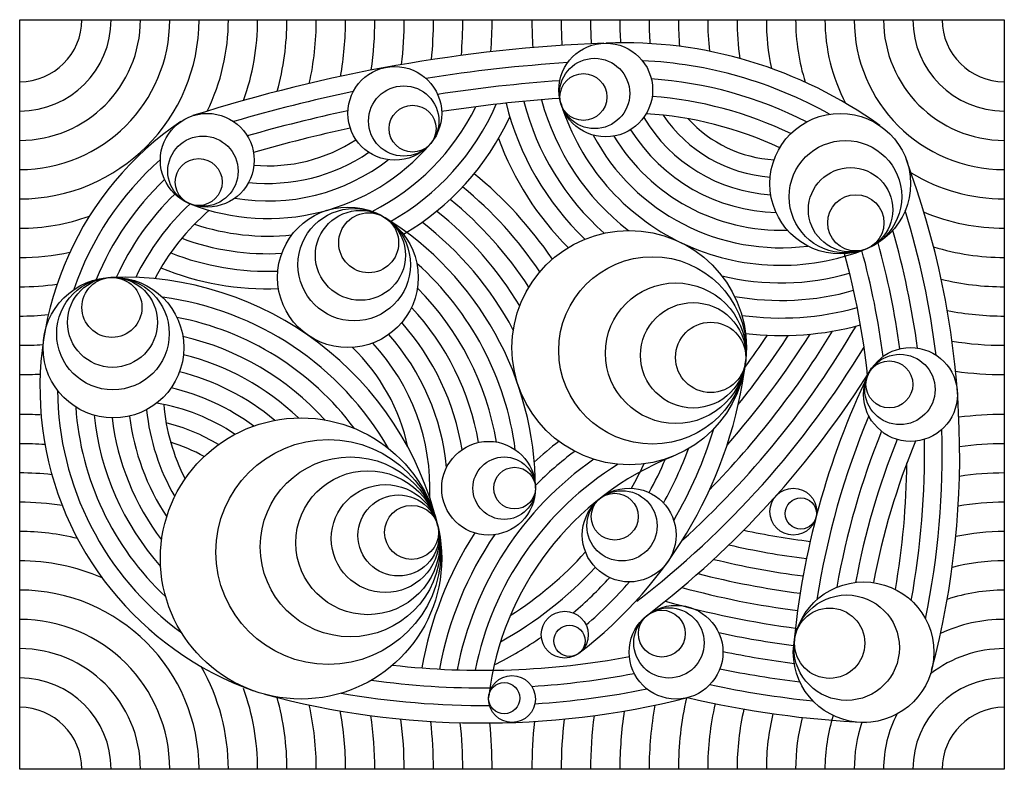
# Model space of a CAD drawing. Extents: x 0.5 to 21.5, y 0.5 to 16.5.
import ezdxf

# ---------------------------------------------------------------- set-up
doc = ezdxf.new("R2010")
doc.units = 0
doc.header["$MEASUREMENT"] = 0
doc.layers.get('0').update_dxf_attribs({"linetype": 'CONTINUOUS'})

msp = doc.modelspace()

# ---------------------------------------------------------------- linework, layer by layer
msp.add_lwpolyline([(0.5, 16.5), (21.5, 16.5), (21.5, 0.5), (0.5, 0.5)], close=True)
for centre, radius in [((13, 15), 1), ((12.761458, 14.925184), 0.75), ((8.5, 14.5), 1), ((12.522915, 14.850367), 0.5), ((8.689905, 14.337409), 0.75), ((4.5, 13.5), 1), ((8.879811, 14.174818), 0.5), ((18, 13), 1.5), ((4.40895, 13.26717), 0.75), ((18.111144, 12.721348), 1.2), ((4.3179, 13.03434), 0.5), ((18.222288, 12.442696), 0.9), ((18.333432, 12.164044), 0.6), ((7.5, 11), 1.5), ((7.634621, 11.270487), 1.199643), ((7.766758, 11.470751), 0.959714), ((7.942941, 11.737769), 0.639809), ((13.5, 9.5), 2.5), ((13.99644, 9.440444), 2), ((2.5, 9.5), 1.5), ((2.488695, 9.799787), 1.2), ((2.47965, 10.039616), 0.96), ((2.467591, 10.359389), 0.64), ((14.492881, 9.380889), 1.5), ((14.865211, 9.336222), 1.125), ((15.237542, 9.291556), 0.75), ((19.5, 8.5), 1), ((19.274307, 8.607531), 0.75), ((19.048615, 8.715061), 0.5), ((6.5, 5), 3), ((7.083916, 5.137994), 2.4), ((10.5, 6.5), 1), ((7.551048, 5.24839), 1.92), ((10.833333, 6.500683), 0.666667), ((11.055554, 6.501138), 0.444444), ((7.924754, 5.336706), 1.536), ((8.29846, 5.425022), 1.152), ((8.57874, 5.49126), 0.864), ((13.5, 5.5), 1), ((13.345773, 5.696759), 0.75), ((13.191547, 5.893518), 0.5), ((17, 6), 0.5), ((8.85902, 5.557497), 0.576), ((17.161314, 5.958102), 0.333333), ((18.5, 3), 1.5), ((18.137487, 3.095967), 1.125), ((14.5, 3), 1), ((12.125, 3.375), 0.5), ((14.347822, 3.198348), 0.75), ((14.195644, 3.396696), 0.5), ((17.774975, 3.191933), 0.75), ((12.226222, 3.242592), 0.333333), ((11, 2), 0.5), ((10.834519, 2.019845), 0.333333)]:
    msp.add_circle(centre, radius)
for centre, radius, start, end in [((0.5, 16.5), 3.825379, 270, 0), ((0.5, 16.5), 3.200379, 270, 0), ((0.5, 16.5), 2.575379, 270, 0), ((0.5, 16.5), 1.950379, 270, 0), ((0.5, 16.5), 1.325379, 270, 0), ((0.5, 16.5), 4.450379, 333.983459, 0), ((0.5, 16.5), 5.075379, 340.151466, 0), ((0.5, 16.5), 5.700379, 344.437302, 0), ((0.5, 16.5), 6.325379, 347.584599, 0), ((0.5, 16.5), 6.950379, 349.974197, 0), ((0.5, 16.5), 7.575379, 351.828011, 0), ((0.5, 16.5), 8.200379, 353.286356, 0), ((0.5, 16.5), 8.825379, 354.443187, 0), ((0.5, 16.5), 9.450379, 355.364183, 0), ((0.5, 16.5), 10.075379, 356.09683, 0), ((21.5, 16.5), 10.075379, 180, 183.396311), ((21.5, 16.5), 9.450379, 180, 183.330259), ((21.5, 16.5), 8.825379, 180, 183.331192), ((21.5, 16.5), 8.200379, 180, 183.445508), ((21.5, 16.5), 7.575379, 180, 183.855197), ((21.5, 16.5), 6.950379, 180, 184.694377), ((21.5, 16.5), 6.325379, 180, 186.111958), ((21.5, 16.5), 5.700379, 180, 188.348977), ((21.5, 16.5), 5.075379, 180, 191.833064), ((21.5, 16.5), 4.450379, 180, 197.450553), ((21.5, 16.5), 3.825379, 180, 207.79114), ((21.5, 16.5), 3.200379, 180, 270), ((21.5, 16.5), 2.575379, 180, 270), ((21.5, 16.5), 1.950379, 180, 270), ((21.5, 16.5), 1.325379, 180, 270), ((14.3, -17.2), 33.226232, 92.311928, 107.704032), ((13.38326, 6.687413), 9.320005, 54.122132, 92.294086), ((14.3, -17.2), 32.851232, 93.686586, 98.993797), ((13.38326, 6.687413), 8.945005, 60.625778, 87.446398), ((14.3, -17.2), 32.476232, 94.026821, 98.653563), ((13.38326, 6.687413), 8.570005, 62.923675, 86.064431), ((14.3, -17.2), 32.851232, 101.743114, 106.329373), ((14.3, -17.2), 32.101232, 94.079408, 98.600975), ((16.735023, 16.171452), 6.039422, 193.927527, 226.180526), ((16.735023, 16.171452), 5.664422, 194.470295, 228.296141), ((16.735023, 16.171452), 5.289422, 195.140389, 232.05968), ((16.735023, 16.171452), 4.914422, 197.413507, 291.745257), ((13.38326, 6.687413), 8.195005, 64.22999, 85.753081), ((14.3, -17.2), 32.476232, 102.083348, 105.989139), ((5.796292, 16.814832), 4.934281, 296.740896, 333.869605), ((5.796292, 16.814832), 5.309281, 299.481579, 336.463178), ((13.38326, 6.687413), 7.820005, 64.826625, 86.491585), ((7.803242, 8.645677), 6.871615, 124.234282, 250.329247), ((5.796292, 16.814832), 5.684281, 300.545859, 335.136081), ((16.735023, 16.171452), 3.414422, 211.017975, 266.367538), ((16.735023, 16.171452), 3.039422, 214.215921, 265.69008), ((16.735023, 16.171452), 2.664422, 222.084014, 266.873893), ((14.3, -17.2), 32.101232, 102.135936, 105.936551), ((16.735023, 16.171452), 3.789422, 212.214501, 268.450956), ((5.796292, 16.814832), 3.434281, 264.956042, 303.116445), ((16.735023, 16.171452), 6.414422, 200.145259, 225.005937), ((16.735023, 16.171452), 4.539422, 208.039106, 277.26754), ((16.735023, 16.171452), 4.164422, 211.186976, 271.908079), ((5.796292, 16.814832), 4.559281, 248.641609, 319.430878), ((5.796292, 16.814832), 3.809281, 263.751623, 304.320864), ((7.803242, 8.645677), 6.496615, 131.480846, 161.214323), ((5.796292, 16.814832), 4.184281, 260.251191, 307.821296), ((2.573473, 7.216174), 17.975145, 345.172417, 20.552394), ((21.5, 16.5), 3.825379, 238.691913, 270), ((7.803242, 8.645677), 6.121615, 133.497665, 157.841142), ((4.678531, 6.488074), 8.696481, 34.302305, 50.644143), ((4.678531, 6.488074), 8.321481, 33.799816, 50.728138), ((7.803242, 8.645677), 5.746615, 134.032508, 155.828055), ((4.678531, 6.488074), 7.946481, 32.785506, 50.999931), ((7.803242, 8.645677), 5.371615, 133.078375, 154.022742), ((7.803242, 8.645677), 4.996615, 130.741572, 152.270935), ((4.678531, 6.488074), 7.571481, 31.050829, 51.492035), ((2.573473, 7.216174), 17.600145, 6.925246, 17.213584), ((21.5, 16.5), 4.450379, 247.364506, 270), ((0.5, 16.5), 4.450379, 270, 289.524299), ((4.678531, 6.488074), 6.821481, 0.117374, 57.980783), ((5.796292, 16.814832), 4.934281, 251.469757, 275.919588), ((4.678531, 6.488074), 7.196481, 28.074264, 52.248567), ((2.573473, 7.216174), 17.225145, 7.582135, 16.133067), ((5.796292, 16.814832), 5.309281, 249.72505, 273.178905), ((2.573473, 7.216174), 16.475145, 7.304838, 15.334025), ((2.573473, 7.216174), 16.850145, 7.699091, 15.556414), ((21.5, 16.5), 5.075379, 252.718194, 270), ((0.5, 16.5), 5.075379, 270, 282.174379), ((5.796292, 16.814832), 5.684281, 248.641609, 272.114625), ((2.573473, 7.216174), 16.100145, 6.015332, 15.441298), ((5.796292, 16.814832), 6.059281, 247.839744, 272.114625), ((4.678531, 6.488074), 6.446481, 7.423399, 48.263476), ((2.703538, 4.102799), 6.901038, 13.296508, 92.159698), ((16.735023, 16.171452), 5.289422, 256.202328, 286.088455), ((21.5, 16.5), 5.700379, 256.344731, 270), ((0.5, 16.5), 5.700379, 270, 278.033808), ((4.678531, 6.488074), 6.071481, 9.459062, 44.857858), ((16.735023, 16.171452), 5.664422, 259.965867, 285.900497), ((2.703538, 4.102799), 6.526038, 29.846413, 82.573505), ((4.678531, 6.488074), 5.696481, 10.001118, 42.822597), ((16.735023, 16.171452), 6.039422, 262.081482, 285.652642), ((21.5, 16.5), 6.325379, 258.910611, 270), ((0.5, 16.5), 6.325379, 270, 275.540354), ((2.703538, 4.102799), 6.151038, 36.667853, 79.219075), ((4.678531, 6.488074), 5.321481, 9.04137, 41.776503), ((1.76185, 19.602864), 19.176432, 312.128146, 329.812961), ((16.735023, 16.171452), 6.414422, 263.25607, 285.355143), ((2.703538, 4.102799), 5.776038, 41.858417, 77.218787), ((4.678531, 6.488074), 4.946481, 5.28821, 41.706721), ((1.76185, 19.602864), 18.801432, 315.677041, 328.76171), ((1.76185, 19.602864), 18.426432, 318.612453, 327.812236), ((1.76185, 19.602864), 18.051432, 321.174369, 326.953162), ((1.76185, 19.602864), 17.676432, 323.462842, 326.17649), ((0.5, 16.5), 6.950379, 270, 274.073232), ((4.678531, 6.488074), 4.196481, 12.169403, 45.929177), ((4.678531, 6.488074), 4.571481, 357.619161, 42.846456), ((1.76185, 19.602864), 19.551432, 307.496361, 328.932792), ((21.5, 16.5), 6.950379, 260.764272, 270), ((2.703538, 4.102799), 5.401038, 46.175706, 76.195674), ((6.831036, 10.300043), 9.216781, 307.396705, 353.159197), ((1.76185, 19.602864), 19.926432, 307.496361, 327.956261), ((0.5, 16.5), 7.575379, 270, 273.313245), ((2.703538, 4.102799), 5.026038, 49.901783, 76.135944), ((34.032071, 1.576243), 17.097189, 154.524689, 174.762582), ((21.5, 16.5), 7.575379, 262.111056, 270), ((2.703538, 4.102799), 4.651038, 53.168063, 77.267661), ((7.803242, 8.645677), 6.496615, 180.482858, 233.678287), ((7.803242, 8.645677), 6.121615, 183.85604, 226.810887), ((2.703538, 4.102799), 4.276038, 56.036008, 80.309712), ((7.803242, 8.645677), 4.246615, 184.807091, 207.263857), ((0.5, 0.5), 7.575379, 86.686755, 90), ((7.803242, 8.645677), 5.746615, 185.869126, 221.581813), ((7.803242, 8.645677), 5.371615, 186.900633, 217.22892), ((7.803242, 8.645677), 4.996615, 186.964012, 213.468266), ((7.803242, 8.645677), 4.621615, 185.829321, 210.167334), ((34.032071, 1.576243), 16.722189, 157.251056, 171.242105), ((21.5, 0.5), 7.575379, 90, 97.34954), ((2.703538, 4.102799), 3.901038, 58.523535, 76.356315), ((6.831036, 10.300043), 8.841781, 329.504466, 343.355869), ((34.032071, 1.576243), 16.347189, 157.945083, 170.100073), ((2.573473, 7.216174), 17.600145, 348.511226, 1.749571), ((0.5, 0.5), 6.950379, 85.542903, 90), ((2.703538, 4.102799), 3.526038, 60.611849, 73.245588), ((16.787435, 1.305961), 7.828902, 127.701578, 132.719933), ((34.032071, 1.576243), 15.972189, 158.070495, 169.488492), ((34.032071, 1.576243), 15.597189, 157.656598, 169.250254), ((2.573473, 7.216174), 17.225145, 349.591744, 1.092682), ((21.5, 0.5), 6.950379, 90, 97.874054), ((16.787435, 1.305961), 6.328902, 111.860577, 173.161647), ((16.787435, 1.305961), 7.453902, 126.648106, 135.200636), ((6.831036, 10.300043), 8.466781, 330.910143, 339.562687), ((16.787435, 1.305961), 7.078902, 124.827552, 169.282749), ((16.787435, 1.305961), 6.703902, 121.680513, 168.744656), ((6.831036, 10.300043), 7.716781, 330.489686, 334.846441), ((6.831036, 10.300043), 8.091781, 331.231098, 336.877702), ((2.573473, 7.216174), 16.850145, 350.168397, 359.39641), ((0.5, 0.5), 6.325379, 83.760053, 90), ((21.5, 0.5), 6.325379, 90, 98.70533), ((0.5, 0.5), 5.700379, 80.8168, 90), ((21.5, 0.5), 5.700379, 90, 99.952114), ((0.5, 0.5), 5.075379, 75.926452, 90), ((16.787435, 1.305961), 7.828902, 147.221567, 170.012972), ((16.787435, 1.305961), 7.453902, 145.67926, 169.699339), ((19.499142, 22.307707), 17.077571, 257.981418, 262.80382), ((21.5, 0.5), 5.075379, 90, 101.784543), ((19.499142, 22.307707), 17.452571, 257.177897, 262.696661), ((6.831036, 10.300043), 7.716781, 302.378016, 318.020774), ((0.5, 0.5), 4.450379, 66.747681, 90), ((19.499142, 22.307707), 17.827571, 256.376777, 262.620678), ((21.5, 0.5), 4.450379, 90, 104.487011), ((6.831036, 10.300043), 8.091781, 299.017554, 317.279362), ((19.499142, 22.307707), 18.202571, 255.577514, 262.573823), ((6.831036, 10.300043), 8.466781, 310.284937, 317.600317), ((6.831036, 10.300043), 8.841781, 310.556692, 319.005994), ((0.5, 0.5), 3.825379, 0, 90), ((19.499142, 22.307707), 18.577571, 254.779589, 262.55426), ((21.5, 0.5), 3.825379, 90, 108.582048), ((19.499142, 22.307707), 18.952571, 253.982505, 262.694093), ((0.5, 0.5), 3.200379, 0, 90), ((21.5, 0.5), 3.200379, 90, 115.1869), ((19.499142, 22.307707), 19.327571, 257.780899, 262.590599), ((6.831036, 10.300043), 8.466781, 296.587832, 304.508474), ((0.5, 0.5), 2.575379, 0, 90), ((19.499142, 22.307707), 19.702571, 258.288632, 262.768548), ((21.5, 0.5), 2.575379, 90, 127.628991), ((10.37217, 19.406127), 16.792446, 263.440787, 280.749456), ((0.5, 0.5), 4.450379, 0, 29.494853), ((10.37217, 19.406127), 17.167446, 273.500527, 280.866934), ((19.499142, 22.307707), 20.077571, 258.321806, 263.249268), ((0.5, 0.5), 1.950379, 0, 90), ((10.37217, 19.406127), 17.167446, 262.064305, 270.630939), ((21.5, 0.5), 1.950379, 90, 180), ((0.5, 0.5), 5.075379, 0, 19.848534), ((10.37217, 19.406127), 17.917446, 254.955258, 284.12265), ((10.37217, 19.406127), 17.542446, 260.101061, 270.478814), ((10.37217, 19.406127), 17.542446, 273.652652, 281.526142), ((19.499142, 22.307707), 20.452571, 257.927233, 264.159256), ((0.5, 0.5), 5.700379, 0, 15.597599), ((21.5, 0.5), 6.950379, 167.334867, 180), ((19.499142, 22.307707), 20.827571, 256.802403, 267.419456), ((21.5, 0.5), 6.325379, 167.200606, 180), ((0.5, 0.5), 1.325379, 0, 90), ((0.5, 0.5), 6.325379, 0, 12.549844), ((0.5, 0.5), 6.950379, 0, 10.340204), ((21.5, 0.5), 8.200379, 171.264146, 180), ((21.5, 0.5), 7.575379, 169.579899, 180), ((21.5, 0.5), 5.700379, 166.968299, 180), ((21.5, 0.5), 5.075379, 166.465792, 180), ((21.5, 0.5), 1.325379, 90, 180), ((0.5, 0.5), 7.575379, 0, 8.716611), ((0.5, 0.5), 8.200379, 0, 7.522806), ((0.5, 0.5), 8.825379, 0, 6.655564), ((0.5, 0.5), 9.450379, 0, 6.043446), ((0.5, 0.5), 10.075379, 0, 5.635214), ((21.5, 0.5), 10.075379, 174.173847, 180), ((21.5, 0.5), 9.450379, 173.479144, 180), ((21.5, 0.5), 8.825379, 172.531749, 180), ((21.5, 0.5), 4.450379, 165.576255, 180), ((21.5, 0.5), 3.825379, 162.54047, 180), ((21.5, 0.5), 3.200379, 161.679467, 180), ((21.5, 0.5), 2.575379, 152.759866, 180)]:
    msp.add_arc(centre, radius, start, end)

doc.saveas('drawing.dxf')
